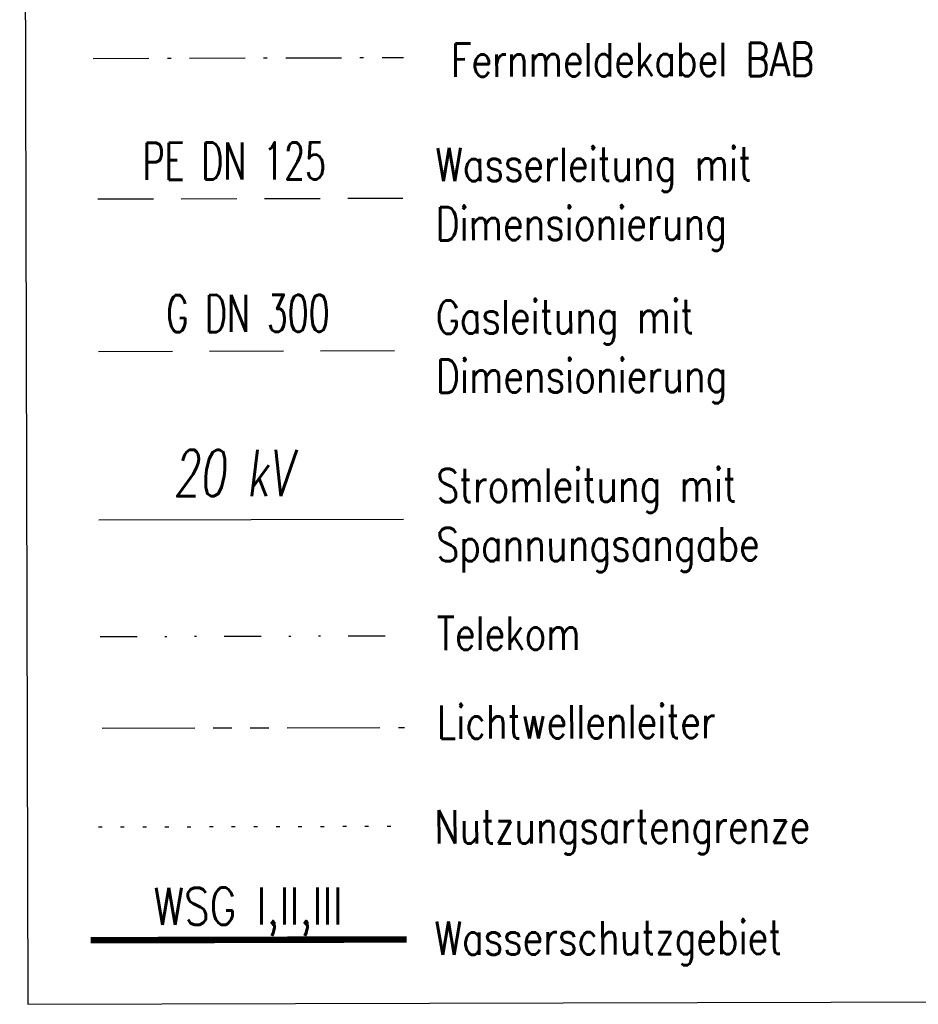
# Model space of a CAD drawing. Extents: x 0 to 1135, y 0 to 594.
# Tile 105 of 153: x 1030 to 1078, y 117 to 170. Entities that reach past the tile are written whole.
import ezdxf

# ---------------------------------------------------------------- set-up
doc = ezdxf.new("R2010")
doc.units = 0
doc.header["$LTSCALE"] = 2
doc.header["$MEASUREMENT"] = 0
for name, pattern in [('AUSGEZOGEN', [0]), ('BAB-FM2', [2.6, 1.5, -0.5, 0.1, -0.5]), ('GESTRICHELTX3', [2.25, 1.5, -0.75]), ('GESTRICHELTX4', [3, 2, -1]), ('GETRENNTX3', [3.25, 1, -0.75, 0, -0.75, 0, -0.75]), ('PHANTOMX2', [5, 2.5, -0.5, 0.5, -0.5, 0.5, -0.5]), ('PUNKTX2_STR', [0.6, 0.1, -0.5]), ('Schutzgebiet', [2.5, 2, -0.5])]:
    doc.linetypes.add(name, pattern=pattern)
for name, color, linetype in [('BAB_FM', 8, 'BAB-FM2'), ('GASLTG', 8, 'GESTRICHELTX4'), ('LEGENDE', 7, 'AUSGEZOGEN'), ('Lichtwellenleiter', 8, 'PHANTOMX2'), ('NUTZUNG', 8, 'PUNKTX2_STR'), ('STROMLTG', 8, 'AUSGEZOGEN'), ('Telekom', 8, 'GETRENNTX3'), ('W-LTG', 8, 'GESTRICHELTX3'), ('WSG', 4, 'Schutzgebiet')]:
    doc.layers.add(name, color=color, linetype=linetype)
doc.styles.add('ROMANS', font='romans.shx', dxfattribs={"width": 0.8})

msp = doc.modelspace()

# ---------------------------------------------------------------- linework, layer by layer
at = {"layer": 'BAB_FM'}
msp.add_line((1033.596, 168.289), (1050.359, 168.332), dxfattribs=at)
msp.add_line((1033.596, 168.289), (1050.359, 168.332), dxfattribs=at)
at = {"layer": 'GASLTG', "color": 4}
msp.add_line((1033.867, 152.461), (1050.331, 152.504), dxfattribs=at)
msp.add_line((1033.867, 152.461), (1050.331, 152.504), dxfattribs=at)
at = {"layer": 'LEGENDE'}
msp.add_lwpolyline([(1030.055, 117.194), (1124.066, 117.435), (1123.629, 287.584), (1029.618, 287.342)], close=True, dxfattribs=at)
msp.add_lwpolyline([(1030.055, 117.194), (1124.066, 117.435), (1123.629, 287.584), (1029.618, 287.342)], close=True, dxfattribs=at)
at = {"layer": 'Lichtwellenleiter'}
msp.add_line((1034.075, 132.107), (1050.414, 132.149), dxfattribs=at)
msp.add_line((1034.075, 132.107), (1050.414, 132.149), dxfattribs=at)
at = {"layer": 'NUTZUNG'}
msp.add_line((1033.867, 126.774), (1050.331, 126.816), dxfattribs=at)
msp.add_line((1033.867, 126.774), (1050.331, 126.816), dxfattribs=at)
at = {"layer": 'STROMLTG', "color": 4, "linetype": 'AUSGEZOGEN'}
msp.add_line((1033.89, 143.359), (1050.355, 143.402), dxfattribs=at)
msp.add_line((1033.89, 143.359), (1050.355, 143.402), dxfattribs=at)
at = {"layer": 'Telekom'}
msp.add_line((1033.962, 137.059), (1050.333, 137.101), dxfattribs=at)
msp.add_line((1033.962, 137.059), (1050.333, 137.101), dxfattribs=at)
at = {"layer": 'W-LTG', "color": 4}
msp.add_line((1033.846, 160.694), (1050.31, 160.736), dxfattribs=at)
msp.add_line((1033.846, 160.694), (1050.31, 160.736), dxfattribs=at)
at = {"layer": 'WSG', "const_width": 0.35}
msp.add_lwpolyline([(1033.457, 120.654), (1050.528, 120.698)], dxfattribs=at)
msp.add_lwpolyline([(1033.457, 120.654), (1050.528, 120.698)], dxfattribs=at)

# ---------------------------------------------------------------- texts
at = {"layer": 'GASLTG', "color": 4, "style": 'ROMANS', "width": 0.66}
msp.add_text('G DN 300', height=2, rotation=0.1472, dxfattribs=at).set_placement((1037.541, 153.5))
msp.add_text('G DN 300', height=2, rotation=0.1472, dxfattribs=at).set_placement((1037.541, 153.5))
at = {"layer": 'LEGENDE', "style": 'ROMANS', "width": 0.8}
for s, p in [('Fernmeldekabel BAB', (1052.92, 167.292)), ('Fernmeldekabel BAB', (1052.92, 167.292)), ('Wasserleitung mit', (1052.081, 161.646)), ('Wasserleitung mit', (1052.081, 161.646)), ('Dimensionierung', (1052.09, 158.454)), ('Dimensionierung', (1052.09, 158.454)), ('Gasleitung mit', (1052.102, 153.414)), ('Gasleitung mit', (1052.102, 153.414)), ('Dimensionierung', (1052.111, 150.222)), ('Dimensionierung', (1052.111, 150.222)), ('Stromleitung mit', (1052.126, 144.312)), ('Stromleitung mit', (1052.126, 144.312)), ('Spannungsangabe', (1052.134, 141.12)), ('Spannungsangabe', (1052.134, 141.12)), ('Telekom', (1052.146, 136.328)), ('Telekom', (1052.146, 136.328)), ('Lichtwellenleiter', (1052.159, 131.536)), ('Lichtwellenleiter', (1052.159, 131.536)), ('Nutzungsartengrenze', (1052.024, 125.874)), ('Nutzungsartengrenze', (1052.024, 125.874)), ('Wasserschutzgebiet', (1052.04, 119.866)), ('Wasserschutzgebiet', (1052.04, 119.866))]:
    msp.add_text(s, height=1.8, rotation=0.1472, dxfattribs=at).set_placement(p)
at = {"layer": 'STROMLTG', "color": 4, "style": 'ROMANS', "oblique": 7, "width": 0.66}
msp.add_text('20 kV', height=2.5, rotation=0.1472, dxfattribs=at).set_placement((1037.92, 144.634))
msp.add_text('20 kV', height=2.5, rotation=0.1472, dxfattribs=at).set_placement((1037.92, 144.634))
at = {"layer": 'W-LTG', "color": 4, "style": 'ROMANS', "width": 0.66}
msp.add_text('PE DN 125', height=2, rotation=0.1472, dxfattribs=at).set_placement((1036.263, 161.729))
msp.add_text('PE DN 125', height=2, rotation=0.1472, dxfattribs=at).set_placement((1036.263, 161.729))
at = {"layer": 'WSG', "style": 'ROMANS', "width": 0.8}
msp.add_text('WSG I,II,III', height=2, rotation=0.1472, dxfattribs=at).set_placement((1036.86, 121.485))
msp.add_text('WSG I,II,III', height=2, rotation=0.1472, dxfattribs=at).set_placement((1036.86, 121.485))

doc.saveas('drawing.dxf')
